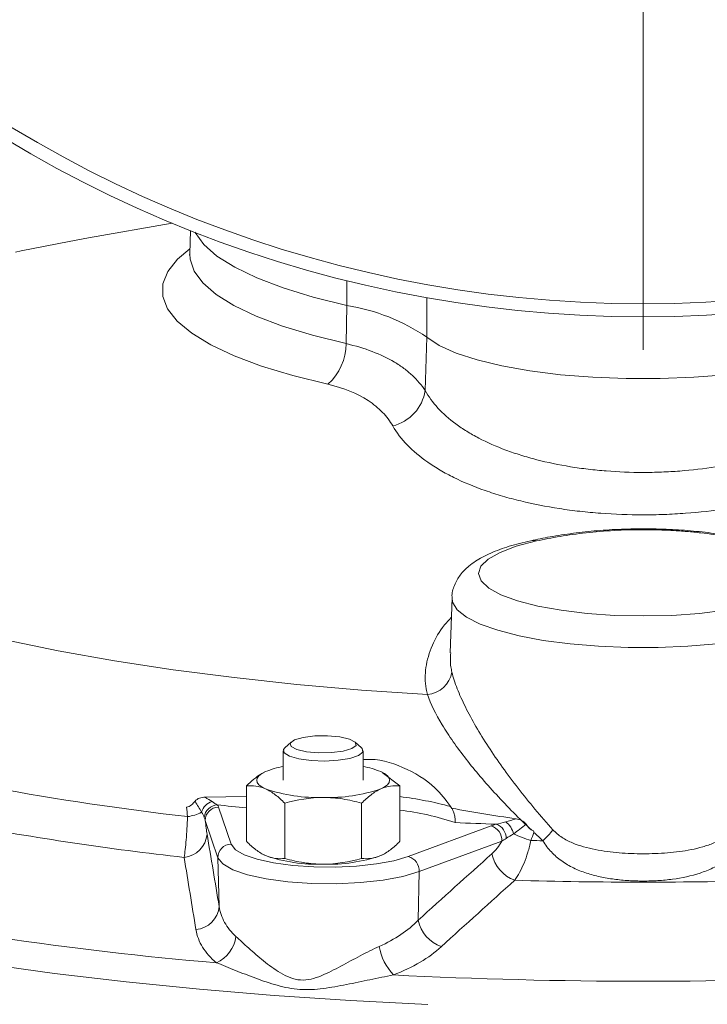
# Model space of a CAD drawing. Header units: millimetres. Extents: x 145 to 345, y -96 to 519.
# Tile 4 of 12: x 198 to 250, y 69 to 144. Entities that reach past the tile are written whole.
import ezdxf

# ---------------------------------------------------------------- set-up
doc = ezdxf.new("R2010")
doc.units = ezdxf.units.MM

# ---------------------------------------------------------------- blocks, each defined once
blk = doc.blocks.new('SW_CENTERMARKSYMBOL_0')
at = {"color": 0, "linetype": 'Continuous', "lineweight": 0}
blk.add_line((0, -5), (0, -95), dxfattribs=at)

msp = doc.modelspace()

# ---------------------------------------------------------------- linework, layer by layer
at = {"color": 7, "linetype": 'Continuous', "lineweight": 15}
for p, q in [((209.372, 128.278), (203.078, 127.16)), ((210.757, 127.716), (210.693, 125.95)), ((222.442, 119.201), (222.51, 122.079)), ((228.395, 115.675), (228.533, 119.678)), ((230.414, 100.084), (230.264, 95.927)), ((218.316, 89.227), (217.834, 88.779)), ((223.615, 88.779), (223.133, 89.227)), ((217.725, 88.571), (217.725, 86.349)), ((223.725, 86.349), (223.725, 88.571)), ((226.498, 85.918), (225.156, 86.921)), ((214.951, 81.758), (214.951, 85.918)), ((226.498, 81.758), (226.498, 85.918)), ((211.849, 85.07), (214.951, 85.134)), ((217.838, 80.464), (217.838, 84.624)), ((223.611, 80.464), (223.611, 84.624)), ((212.855, 84.332), (213.801, 81.536)), ((212.805, 80.522), (211.86, 83.319)), ((227.126, 80.612), (233.347, 82.911)), ((234.166, 81.772), (227.944, 79.472)), ((212.805, 80.522), (212.904, 76.852)), ((216.296, 80.726), (216.395, 80.679)), ((225.055, 80.679), (225.154, 80.726)), ((227.944, 79.472), (227.863, 75.815))]:
    msp.add_line(p, q, dxfattribs=at)
at = {"color": 8, "linetype": 'Continuous', "lineweight": 15}
for p, q in [((222.51, 122.079), (222.51, 123.951)), ((228.533, 122.667), (228.533, 119.678))]:
    msp.add_line(p, q, dxfattribs=at)
at = {"color": 7, "linetype": 'Continuous', "lineweight": 15, "flags": 128}
for points in [[(211.079, 127.59), (211.096, 127.556), (211.741, 126.664), (212.738, 125.793), (214.076, 124.953), (215.742, 124.153), (217.718, 123.403), (219.982, 122.709), (222.51, 122.079)], [(203.078, 127.16), (201.633, 126.897), (198.005, 126.174)], [(228.533, 119.678), (229.456, 119.063), (230.723, 118.491), (232.307, 117.975), (234.171, 117.525), (236.274, 117.153), (238.568, 116.866), (241.002, 116.671), (243.521, 116.573), (246.069, 116.573), (248.588, 116.671), (251.022, 116.866), (253.316, 117.153), (255.419, 117.525), (257.283, 117.975), (258.866, 118.491), (260.134, 119.063), (261.057, 119.678)], [(236.761, 104.353), (235.251, 103.956), (234.029, 103.498), (233.133, 102.991), (232.588, 102.453), (232.412, 101.898), (232.61, 101.343), (233.176, 100.806), (234.092, 100.302), (235.331, 99.847), (236.857, 99.454), (238.622, 99.136), (240.573, 98.901), (242.651, 98.757), (244.795, 98.709), (246.938, 98.757), (249.017, 98.901), (250.968, 99.136)], [(223.202, 88.967), (223.142, 89.219), (222.714, 89.446), (221.984, 89.613), (221.061, 89.695), (220.088, 89.68), (219.211, 89.569), (218.565, 89.38), (218.247, 89.141), (218.307, 88.889), (218.735, 88.662), (219.466, 88.495), (220.388, 88.413), (221.362, 88.428), (222.238, 88.539), (222.885, 88.728), (223.202, 88.967)], [(223.697, 88.466), (223.38, 88.21), (222.742, 87.996), (221.861, 87.852), (220.843, 87.795), (219.811, 87.831), (218.889, 87.957), (218.188, 88.156), (217.793, 88.406), (217.752, 88.675), (217.834, 88.779)], [(223.615, 88.779), (223.656, 88.736), (223.697, 88.466)], [(216.395, 86.996), (216.105, 86.845), (215.895, 86.684), (215.767, 86.518), (215.725, 86.349), (215.767, 86.18), (215.895, 86.014), (216.105, 85.854), (216.395, 85.702)], [(225.055, 85.702), (225.344, 85.854), (225.554, 86.014), (225.682, 86.18), (225.725, 86.349), (225.682, 86.518), (225.554, 86.684), (225.344, 86.845), (225.055, 86.996)], [(213.801, 81.536), (214.121, 81.123), (214.786, 80.739), (215.761, 80.401), (216.999, 80.128), (218.439, 79.932), (220.011, 79.823), (221.637, 79.807), (223.237, 79.883), (224.732, 80.049), (226.05, 80.296), (227.126, 80.612)], [(227.944, 79.472), (226.723, 79.113), (225.225, 78.832), (223.526, 78.644), (221.708, 78.557), (219.861, 78.576), (218.075, 78.7), (216.438, 78.923), (215.032, 79.233), (213.924, 79.616), (213.169, 80.053), (212.805, 80.522)]]:
    msp.add_lwpolyline(points, dxfattribs=at)
at = {"color": 8, "linetype": 'Continuous', "lineweight": 15, "flags": 128}
for points in [[(198.005, 126.174), (197.582, 126.084)], [(221.085, 116.141), (218.455, 116.795), (216.093, 117.514), (214.023, 118.291), (212.265, 119.117), (210.837, 119.985), (209.755, 120.886), (209.028, 121.811), (208.665, 122.75), (208.668, 123.694), (209.039, 124.632), (209.773, 125.557), (210.707, 126.347)], [(210.693, 125.955), (210.712, 125.563), (211.012, 124.66), (211.668, 123.77), (212.673, 122.903), (214.017, 122.066), (215.684, 121.269), (217.659, 120.521), (219.92, 119.829), (222.442, 119.201)], [(236.33, 104.374), (236.513, 104.392), (236.761, 104.353)], [(259.176, 100.081), (259.133, 99.759), (258.781, 99.182), (258.084, 98.626), (257.06, 98.106), (255.734, 97.633), (254.138, 97.22), (252.312, 96.876), (250.3, 96.611), (248.153, 96.43), (245.924, 96.339), (243.666, 96.339), (241.436, 96.43), (239.289, 96.611), (237.278, 96.876), (235.452, 97.22), (233.856, 97.633), (232.53, 98.106), (231.506, 98.626), (230.809, 99.182), (230.457, 99.759), (230.414, 100.086)], [(196.8, 96.925), (200.807, 96.097), (205.026, 95.343), (209.438, 94.666), (214.02, 94.071), (218.751, 93.559), (223.608, 93.134), (228.568, 92.798)], [(195.294, 72.539), (200.518, 71.819), (205.898, 71.181), (211.415, 70.626), (217.049, 70.157), (222.781, 69.775), (228.589, 69.482)]]:
    msp.add_lwpolyline(points, dxfattribs=at)
at = {"color": 7, "linetype": 'Continuous', "lineweight": 15}
for radius in [92.5, 91.526]:
    msp.add_circle((244.795, 213.726), radius, dxfattribs=at)
for centre, radius, start, end in [((220.084, 107.239), 15.037, 55.81657, 80.71767), ((218.344, 119.189), 4.099, 311.97376, 0.17493), ((225.15, 116.188), 3.285, 284.37769, 351.0181), ((228.397, 94.828), 2.037, 274.79716, 350.48483), ((218.911, 80.848), 6.644, 100.28542, 112.25681), ((222.538, 80.848), 6.644, 67.74319, 79.71458), ((235.136, 298.366), 216.161, 259.54035, 263.46209), ((220.285, 96.922), 11.875, 250.8784, 272.12404), ((221.165, 96.922), 11.875, 267.87596, 289.1216), ((212.704, 83.628), 1.171, 106.71726, 164.33849), ((212.822, 83.46), 1.039, 93.1865, 174.98831), ((210.094, 86.789), 3.207, 277.69951, 297.52457), ((212.866, 83.326), 1.007, 90.61762, 180.40346), ((223.797, 62.654), 21.623, 71.53504, 82.82289), ((234.842, 302.246), 223.057, 259.3266, 263.67584), ((244.531, 396.935), 314.078, 267.46613, 268.03187), ((233.355, 81.976), 1.135, 0.03583, 69.93708), ((233.531, 81.966), 1.553, 13.05756, 53.73564), ((210.077, 82.457), 1.92, 275.83254, 355.17823), ((233.046, 81.831), 1.121, 356.94739, 74.45107), ((239.32, 91.566), 10.19, 245.18938, 253.04355), ((231.097, 88.174), 8.864, 313.98795, 321.19455), ((213.812, 80.529), 1.007, 90.61762, 180.40346), ((244.727, 400.586), 318.877, 268.49434, 268.65704), ((236.099, 81.393), 2.747, 192.26344, 249.31605), ((220.285, 91.899), 11.875, 250.8784, 272.12404), ((221.165, 91.899), 11.875, 267.87596, 289.1216), ((226.825, 79.532), 1.121, 356.94739, 74.45107), ((244.795, 411.096), 332.414, 268.33371, 271.66629), ((233.689, 324.408), 252.663, 257.7676, 265.23484), ((210.988, 77.023), 1.923, 274.97072, 354.91478), ((230.553, 76.417), 2.756, 192.62013, 250.00708), ((211.637, 74.943), 2.556, 294.5675, 352.11035), ((229.236, 74.632), 4.365, 190.37565, 222.26721), ((244.795, 448.166), 376.939, 267.14276, 272.85724)]:
    msp.add_arc(centre, radius, start, end, dxfattribs=at)
at = {"color": 8, "linetype": 'Continuous', "lineweight": 15}
for centre, radius, start, end in [((240.873, 347.594), 264.594, 263.90185, 264.3778), ((223.197, 57.983), 27.331, 74.92156, 83.06339)]:
    msp.add_arc(centre, radius, start, end, dxfattribs=at)
at = {"color": 7, "linetype": 'Continuous', "lineweight": 15}
for points, knots in [([(210.686, 125.955), (210.684, 125.916), (210.68, 125.848), (210.685, 125.863), (210.687, 125.869)], [0, 0, 0, 0, 0.578817, 1, 1, 1, 1]), ([(222.442, 119.201), (223.154, 119.041), (223.812, 118.844), (225.026, 118.379), (225.582, 118.112), (226.338, 117.66), (226.577, 117.5), (227.023, 117.168), (227.231, 116.996), (227.807, 116.461), (228.131, 116.079), (228.395, 115.675)], [0, 0, 0, 0, 0.25, 0.25, 0.5, 0.5, 0.625, 0.625, 0.75, 0.75, 1, 1, 1, 1]), ([(225.965, 113.005), (225.757, 113.369), (225.498, 113.712), (225.033, 114.193), (224.865, 114.348), (224.503, 114.646), (224.307, 114.789), (223.276, 115.463), (222.275, 115.874), (221.085, 116.141)], [0, 0, 0, 0, 0.25, 0.25, 0.375, 0.375, 0.5, 0.5, 1, 1, 1, 1]), ([(228.395, 115.675), (228.649, 115.214), (228.97, 114.776), (229.74, 113.938), (230.189, 113.538), (230.964, 112.967), (231.239, 112.782), (231.813, 112.427), (232.113, 112.257), (233.053, 111.767), (233.732, 111.467), (234.831, 111.058), (235.212, 110.928), (235.99, 110.686), (236.387, 110.574), (237.603, 110.261), (238.446, 110.086), (239.76, 109.872), (240.208, 109.808), (241.111, 109.7), (241.564, 109.655), (242.93, 109.548), (243.849, 109.511), (245.238, 109.51), (245.704, 109.519), (246.635, 109.555), (247.095, 109.582), (248.463, 109.689), (249.356, 109.796), (251.107, 110.078), (251.969, 110.257), (253.595, 110.674), (254.367, 110.913), (255.829, 111.455), (256.523, 111.76), (257.783, 112.416), (258.354, 112.768), (259.125, 113.334), (259.367, 113.529), (259.823, 113.932), (260.035, 114.139), (260.618, 114.774), (260.94, 115.214), (261.195, 115.675)], [0, 0, 0, 0, 0.0625, 0.0625, 0.125, 0.125, 0.15625, 0.15625, 0.1875, 0.1875, 0.25, 0.25, 0.28125, 0.28125, 0.3125, 0.3125, 0.375, 0.375, 0.40625, 0.40625, 0.4375, 0.4375, 0.5, 0.5, 0.53125, 0.53125, 0.5625, 0.5625, 0.625, 0.625, 0.6875, 0.6875, 0.75, 0.75, 0.8125, 0.8125, 0.875, 0.875, 0.90625, 0.90625, 0.9375, 0.9375, 1, 1, 1, 1]), ([(263.624, 113.005), (263.338, 112.508), (262.974, 112.031), (262.311, 111.344), (262.069, 111.119), (261.55, 110.683), (261.273, 110.471), (260.391, 109.858), (259.737, 109.476), (258.652, 108.942), (258.273, 108.77), (257.482, 108.441), (257.074, 108.286), (255.814, 107.845), (254.926, 107.585), (253.522, 107.245), (253.043, 107.14), (252.058, 106.947), (251.559, 106.86), (250.047, 106.63), (249.019, 106.514), (247.444, 106.398), (246.914, 106.368), (245.842, 106.329), (245.305, 106.32), (243.705, 106.32), (242.647, 106.36), (241.074, 106.477), (240.552, 106.526), (239.513, 106.644), (238.996, 106.712), (237.484, 106.945), (236.514, 107.136), (235.115, 107.476), (234.658, 107.598), (233.764, 107.861), (233.325, 108.002), (232.062, 108.446), (231.282, 108.771), (230.204, 109.303), (229.86, 109.488), (229.202, 109.873), (228.887, 110.074), (228.001, 110.693), (227.489, 111.126), (226.614, 112.033), (226.251, 112.508), (225.965, 113.005)], [0, 0, 0, 0, 0.0625, 0.0625, 0.09375, 0.09375, 0.125, 0.125, 0.1875, 0.1875, 0.21875, 0.21875, 0.25, 0.25, 0.3125, 0.3125, 0.34375, 0.34375, 0.375, 0.375, 0.4375, 0.4375, 0.46875, 0.46875, 0.5, 0.5, 0.5625, 0.5625, 0.59375, 0.59375, 0.625, 0.625, 0.6875, 0.6875, 0.71875, 0.71875, 0.75, 0.75, 0.8125, 0.8125, 0.84375, 0.84375, 0.875, 0.875, 0.9375, 0.9375, 1, 1, 1, 1]), ([(253.238, 104.366), (252.94, 104.435), (252.104, 104.626), (250.61, 104.868), (248.821, 105.088), (246.966, 105.228), (245.066, 105.286), (243.155, 105.252), (241.3, 105.138), (239.497, 104.94), (237.817, 104.686), (236.815, 104.471), (236.342, 104.37)], [0, 0, 0, 0, 0.062912, 0.176255, 0.280387, 0.380648, 0.486963, 0.588605, 0.68965, 0.793972, 0.902614, 1, 1, 1, 1]), ([(252.829, 104.353), (252.264, 104.478), (251.674, 104.592), (250.44, 104.797), (249.796, 104.888), (248.778, 105.002), (248.428, 105.036), (247.722, 105.096), (247.366, 105.121), (246.646, 105.162), (246.282, 105.177), (245.548, 105.198), (245.175, 105.203), (244.058, 105.204), (243.325, 105.183), (241.883, 105.102), (241.168, 105.041), (239.813, 104.89), (239.166, 104.8), (237.924, 104.594), (237.327, 104.478), (236.761, 104.353)], [0, 0, 0, 0, 0.125, 0.125, 0.25, 0.25, 0.3125, 0.3125, 0.375, 0.375, 0.4375, 0.4375, 0.5, 0.5, 0.625, 0.625, 0.75, 0.75, 0.875, 0.875, 1, 1, 1, 1]), ([(236.33, 104.374), (236.048, 104.309), (235.21, 104.114), (233.956, 103.724), (232.696, 103.178), (231.737, 102.557), (231.025, 101.848), (230.593, 101.054), (230.382, 100.422), (230.421, 100.106), (230.423, 100.088)], [0, 0, 0, 0, 0.0915985, 0.2724114, 0.4592941, 0.6314836, 0.7633878, 0.8808651, 0.9930215, 1, 1, 1, 1]), ([(230.407, 94.491), (230.502, 94.096), (230.638, 93.676), (230.979, 92.798), (231.184, 92.339), (231.656, 91.386), (231.925, 90.889), (232.507, 89.888), (232.82, 89.381), (233.488, 88.358), (233.842, 87.841), (234.589, 86.798), (234.982, 86.271), (236.206, 84.693), (237.075, 83.648), (238.005, 82.619)], [0, 0, 0, 0, 0.125, 0.125, 0.25, 0.25, 0.375, 0.375, 0.5, 0.5, 0.625, 0.625, 0.75, 0.75, 1, 1, 1, 1]), ([(236.403, 82.583), (235.936, 83.024), (235.481, 83.469), (234.597, 84.364), (234.166, 84.815), (232.919, 86.17), (232.156, 87.062), (231.127, 88.379), (230.803, 88.815), (230.35, 89.462), (230.204, 89.677), (229.927, 90.1), (229.796, 90.308), (229.176, 91.333), (228.797, 92.1), (228.568, 92.798)], [0, 0, 0, 0, 0.125, 0.125, 0.25, 0.25, 0.5, 0.5, 0.625, 0.625, 0.6875, 0.6875, 0.75, 0.75, 1, 1, 1, 1]), ([(230.307, 84.373), (229.937, 84.862), (228.978, 86.127), (226.812, 87.381), (224.825, 88.012), (223.78, 87.895), (223.725, 87.889)], [0, 0, 0, 0, 0.238731, 0.617178, 0.979594, 1, 1, 1, 1]), ([(216.292, 86.943), (216.22, 86.907), (215.766, 86.682), (215.324, 86.267), (214.951, 85.918)], [0, 0, 0, 0, 0.158789, 1, 1, 1, 1]), ([(226.498, 85.918), (226.263, 85.944), (226.023, 85.946), (225.541, 85.88), (225.299, 85.812), (225.055, 85.702)], [0, 0, 0, 0, 0.5, 0.5, 1, 1, 1, 1]), ([(216.395, 85.702), (216.517, 85.647), (216.64, 85.582), (216.884, 85.433), (217.004, 85.35), (217.365, 85.076), (217.602, 84.861), (217.838, 84.624)], [0, 0, 0, 0, 0.25, 0.25, 0.5, 0.5, 1, 1, 1, 1]), ([(225.055, 85.702), (224.81, 85.593), (224.563, 85.44), (224.081, 85.073), (223.845, 84.859), (223.611, 84.624)], [0, 0, 0, 0, 0.5, 0.5, 1, 1, 1, 1]), ([(210.455, 84.32), (210.587, 84.351), (210.706, 84.41), (210.919, 84.567), (211.009, 84.662), (211.088, 84.769)], [0, 0, 0, 0, 0.5, 0.5, 1, 1, 1, 1]), ([(211.088, 84.769), (211.173, 84.883), (211.297, 84.959), (211.562, 85.05), (211.705, 85.069), (211.849, 85.07)], [0, 0, 0, 0, 0.5, 0.5, 1, 1, 1, 1]), ([(220.725, 85.055), (220.97, 85.055), (221.216, 85.045), (221.703, 85.006), (221.944, 84.976), (222.665, 84.864), (223.14, 84.755), (223.611, 84.624)], [0, 0, 0, 0, 0.25, 0.25, 0.5, 0.5, 1, 1, 1, 1]), ([(230.394, 84.238), (230.462, 84.121), (230.515, 84.005), (230.594, 83.781), (230.621, 83.673), (230.671, 83.388), (230.663, 83.242), (230.645, 83.164)], [0, 0, 0, 0, 0.25, 0.25, 0.5, 0.5, 1, 1, 1, 1]), ([(210.272, 80.546), (210.328, 80.908), (210.379, 81.351), (210.444, 82.139), (210.464, 82.414), (210.498, 82.992), (210.513, 83.296), (210.524, 83.61)], [0, 0, 0, 0, 0.5, 0.5, 0.75, 0.75, 1, 1, 1, 1]), ([(211.86, 83.319), (211.88, 83.114), (211.902, 82.922), (211.945, 82.581), (211.967, 82.429), (211.99, 82.295)], [0, 0, 0, 0, 0.5, 0.5, 1, 1, 1, 1]), ([(235.228, 83.449), (235.372, 83.428), (235.513, 83.39), (235.779, 83.261), (235.901, 83.168), (235.984, 83.043)], [0, 0, 0, 0, 0.5, 0.5, 1, 1, 1, 1]), ([(236.551, 82.531), (236.559, 82.497), (236.567, 82.462), (236.574, 82.428), (236.575, 82.425), (236.576, 82.422), (236.576, 82.42)], [0, 0, 0, 0, 0.0001089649, 0.0001089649, 0.0001089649, 0.0001181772, 0.0001181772, 0.0001181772, 0.0001181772]), ([(238.005, 82.619), (238.21, 82.392), (238.442, 82.207), (238.939, 81.885), (239.207, 81.749), (240.023, 81.403), (240.593, 81.248), (241.477, 81.073), (241.776, 81.025), (242.373, 80.946), (242.673, 80.915), (243.575, 80.842), (244.179, 80.82), (245.091, 80.819), (245.396, 80.825), (246.006, 80.848), (246.312, 80.866), (247.22, 80.939), (247.815, 81.014), (248.692, 81.187), (248.982, 81.255), (249.554, 81.42), (249.837, 81.517), (250.381, 81.748), (250.644, 81.881), (251.145, 82.204), (251.38, 82.393), (251.585, 82.619)], [0, 0, 0, 0, 0.0625, 0.0625, 0.125, 0.125, 0.25, 0.25, 0.3125, 0.3125, 0.375, 0.375, 0.5, 0.5, 0.5625, 0.5625, 0.625, 0.625, 0.75, 0.75, 0.8125, 0.8125, 0.875, 0.875, 0.9375, 0.9375, 1, 1, 1, 1]), ([(216.395, 80.679), (216.272, 80.734), (216.149, 80.8), (215.906, 80.948), (215.785, 81.032), (215.424, 81.306), (215.187, 81.521), (214.951, 81.758)], [0, 0, 0, 0, 0.25, 0.25, 0.5, 0.5, 1, 1, 1, 1]), ([(226.498, 81.758), (226.263, 81.521), (226.023, 81.304), (225.541, 80.938), (225.299, 80.789), (225.055, 80.679)], [0, 0, 0, 0, 0.5, 0.5, 1, 1, 1, 1]), ([(233.415, 80.809), (233.552, 80.932), (233.685, 81.075), (233.936, 81.395), (234.056, 81.576), (234.166, 81.772)], [0, 0, 0, 0, 0.5, 0.5, 1, 1, 1, 1]), ([(236.348, 81.819), (236.28, 81.51), (236.203, 81.213), (236.03, 80.646), (235.933, 80.372), (235.724, 79.861), (235.614, 79.625), (235.38, 79.193), (235.256, 78.996), (235.129, 78.823)], [0, 0, 0, 0, 0.25, 0.25, 0.5, 0.5, 0.75, 0.75, 1, 1, 1, 1]), ([(252.336, 81.797), (252.153, 81.482), (251.938, 81.199), (251.456, 80.687), (251.195, 80.464), (250.637, 80.07), (250.34, 79.898), (249.715, 79.596), (249.394, 79.47), (248.407, 79.145), (247.717, 79), (246.636, 78.857), (246.269, 78.822), (245.534, 78.775), (245.167, 78.764), (244.433, 78.764), (244.067, 78.775), (243.335, 78.82), (242.968, 78.855), (242.247, 78.95), (241.893, 79.01), (241.195, 79.162), (240.85, 79.254), (240.186, 79.473), (239.865, 79.6), (239.245, 79.901), (238.945, 80.074), (238.383, 80.473), (238.12, 80.7), (237.648, 81.204), (237.436, 81.482), (237.253, 81.797)], [0, 0, 0, 0, 0.0625, 0.0625, 0.125, 0.125, 0.1875, 0.1875, 0.25, 0.25, 0.375, 0.375, 0.4375, 0.4375, 0.5, 0.5, 0.5625, 0.5625, 0.625, 0.625, 0.6875, 0.6875, 0.75, 0.75, 0.8125, 0.8125, 0.875, 0.875, 0.9375, 0.9375, 1, 1, 1, 1]), ([(220.725, 80.032), (220.48, 80.032), (220.234, 80.043), (219.747, 80.082), (219.505, 80.111), (218.784, 80.224), (218.309, 80.332), (217.838, 80.464)], [0, 0, 0, 0, 0.25, 0.25, 0.5, 0.5, 1, 1, 1, 1]), ([(225.055, 80.679), (224.81, 80.57), (224.563, 80.501), (224.081, 80.436), (223.845, 80.438), (223.611, 80.464)], [0, 0, 0, 0, 0.5, 0.5, 1, 1, 1, 1]), ([(212.904, 76.852), (212.967, 76.435), (213.106, 76.03), (213.527, 75.274), (213.809, 74.92), (214.169, 74.593)], [0, 0, 0, 0, 0.5, 0.5, 1, 1, 1, 1]), ([(224.942, 73.845), (225.535, 74.107), (226.084, 74.41), (227.058, 75.07), (227.489, 75.428), (227.863, 75.815)], [0, 0, 0, 0, 0.5, 0.5, 1, 1, 1, 1]), ([(212.699, 72.618), (212.259, 72.979), (211.914, 73.368), (211.399, 74.201), (211.23, 74.647), (211.155, 75.107)], [0, 0, 0, 0, 0.5, 0.5, 1, 1, 1, 1]), ([(214.169, 74.593), (214.458, 74.33), (214.777, 74.031), (215.471, 73.405), (215.847, 73.075), (216.441, 72.596), (216.645, 72.438), (217.067, 72.133), (217.286, 71.985), (217.744, 71.714), (217.984, 71.59), (218.484, 71.401), (218.75, 71.336), (219.29, 71.302), (219.554, 71.331), (220.075, 71.451), (220.334, 71.541), (220.839, 71.746), (221.086, 71.861), (221.575, 72.103), (221.818, 72.23), (222.546, 72.617), (223.033, 72.886), (223.992, 73.394), (224.467, 73.636), (224.942, 73.845)], [0, 0, 0, 0, 0.125, 0.125, 0.25, 0.25, 0.3125, 0.3125, 0.375, 0.375, 0.4375, 0.4375, 0.5, 0.5, 0.5625, 0.5625, 0.625, 0.625, 0.6875, 0.6875, 0.75, 0.75, 0.875, 0.875, 1, 1, 1, 1]), ([(229.61, 73.827), (229.147, 73.405), (228.614, 73.015), (227.41, 72.301), (226.734, 71.975), (226.005, 71.696)], [0, 0, 0, 0, 0.5, 0.5, 1, 1, 1, 1]), ([(226.005, 71.696), (225.418, 71.589), (224.832, 71.466), (223.657, 71.219), (223.068, 71.093), (221.898, 70.862), (221.315, 70.755), (220.144, 70.607), (219.561, 70.571), (218.395, 70.651), (217.826, 70.768), (216.715, 71.074), (216.177, 71.259), (215.127, 71.644), (214.614, 71.846), (213.627, 72.243), (213.152, 72.439), (212.699, 72.618)], [0, 0, 0, 0, 0.125, 0.125, 0.25, 0.25, 0.375, 0.375, 0.5, 0.5, 0.625, 0.625, 0.75, 0.75, 0.875, 0.875, 1, 1, 1, 1])]:
    msp.add_open_spline(points, degree=3, knots=knots, dxfattribs=at)
at = {"color": 8, "linetype": 'Continuous', "lineweight": 15}
for points, knots in [([(228.568, 92.798), (228.536, 92.937), (228.383, 93.606), (228.368, 94.849), (228.863, 96.472), (229.545, 97.742), (230.184, 98.409), (230.36, 98.592)], [0, 0, 0, 0, 0.072967, 0.349151, 0.633197, 0.899146, 1, 1, 1, 1]), ([(230.315, 95.926), (230.296, 95.578), (230.269, 95.094), (230.377, 94.623), (230.407, 94.491)], [0, 0, 0, 0, 0.7201734, 1, 1, 1, 1])]:
    msp.add_open_spline(points, degree=3, knots=knots, dxfattribs=at)
at = {"color": 7, "linetype": 'Continuous', "lineweight": 15}
for points in [[(214.951, 85.918), (215.423, 85.97), (215.903, 85.923), (216.395, 85.702)], [(211.577, 83.944), (211.436, 84.198), (211.268, 84.479), (211.088, 84.769)], [(211.849, 85.07), (212.033, 84.957), (212.208, 84.849), (212.367, 84.749)], [(212.367, 84.749), (212.523, 84.653), (212.656, 84.564), (212.765, 84.497)], [(212.765, 84.497), (212.808, 84.443), (212.837, 84.388), (212.855, 84.332)], [(217.838, 84.624), (218.782, 84.887), (219.741, 85.055), (220.725, 85.055)], [(210.524, 83.61), (210.502, 83.849), (210.478, 84.085), (210.455, 84.32)], [(211.788, 83.551), (211.738, 83.665), (211.67, 83.799), (211.577, 83.944)], [(230.307, 84.373), (230.339, 84.325), (230.367, 84.275), (230.39, 84.222)], [(230.39, 84.222), (230.392, 84.227), (230.393, 84.233), (230.394, 84.238)], [(230.394, 84.238), (232.004, 83.96), (233.614, 83.685), (235.228, 83.449)], [(211.86, 83.319), (211.843, 83.397), (211.821, 83.475), (211.788, 83.551)], [(233.347, 82.911), (233.47, 82.957), (233.601, 83.001), (233.744, 83.043)], [(233.744, 83.043), (233.966, 83.086), (234.202, 83.149), (234.45, 83.218)], [(234.45, 83.218), (234.704, 83.288), (234.965, 83.367), (235.228, 83.449)], [(235.984, 83.043), (235.666, 82.787), (235.351, 82.539), (235.044, 82.317)], [(235.984, 83.043), (236.126, 82.827), (236.314, 82.636), (236.551, 82.531)], [(211.99, 82.295), (212.295, 80.492), (212.599, 78.676), (212.904, 76.852)], [(235.044, 82.317), (234.845, 82.192), (234.663, 82.075), (234.49, 81.977)], [(236.576, 82.42), (236.498, 82.221), (236.422, 82.021), (236.348, 81.819)], [(237.253, 81.797), (237.025, 82.003), (236.799, 82.211), (236.576, 82.42)], [(234.49, 81.977), (234.374, 81.911), (234.267, 81.842), (234.166, 81.772)], [(227.863, 75.815), (229.712, 77.49), (231.562, 79.156), (233.415, 80.809)], [(211.155, 75.107), (210.86, 76.93), (210.566, 78.744), (210.272, 80.546)], [(217.838, 80.464), (217.366, 80.412), (216.886, 80.459), (216.395, 80.679)], [(223.611, 80.464), (222.667, 80.2), (221.708, 80.032), (220.725, 80.032)], [(235.129, 78.823), (233.288, 77.168), (231.449, 75.502), (229.61, 73.827)]]:
    msp.add_open_spline(points, degree=3, dxfattribs=at)

# ---------------------------------------------------------------- block references
at = {"color": 7, "linetype": 'Continuous', "lineweight": 0}
msp.add_blockref('SW_CENTERMARKSYMBOL_0', (244.795, 213.726), dxfattribs=at)

doc.saveas('drawing.dxf')
